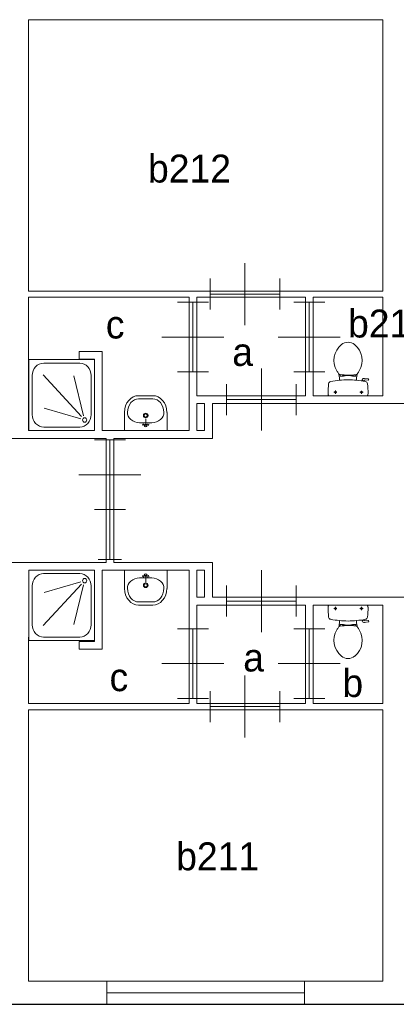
# Model space of a CAD drawing. Header units: millimetres. Extents: x -17 to 226, y -19 to 65.
# Tile 5 of 62: x 20.59 to 25.44, y 0 to 12.7. Entities that reach past the tile are written whole.
import ezdxf
from ezdxf.enums import TextEntityAlignment as Align

# ---------------------------------------------------------------- set-up
doc = ezdxf.new("R2010")
doc.units = ezdxf.units.MM
for name, color, linetype in [('BINNENMUUR', 7, 'Continuous'), ('BOUWKUNDE', 7, 'Continuous'), ('BUITENMUUR', 7, 'Continuous'), ('EILAND', 7, 'Continuous'), ('LABEL', 7, 'Continuous'), ('SANITAIR', 7, 'Continuous')]:
    doc.layers.add(name, color=color, linetype=linetype)
doc.styles.add('dgn000', font='dgn000.shx')

# ---------------------------------------------------------------- blocks, each defined once
blk = doc.blocks.new('DOUCHE4')
at = {"layer": 'SANITAIR', "color": 1, "linetype": 'Continuous', "lineweight": 0}
for p, q in [((-0.656, -0.045), (-0.19, -0.045)), ((-0.804, -0.704), (-0.804, -0.204)), ((-0.663, -0.712), (-0.168, -0.181)), ((-0.177, -0.151), (-0.651, -0.287)), ((-0.14, -0.19), (-0.267, -0.699)), ((-0.042, -0.204), (-0.042, -0.704)), ((-0.19, -0.863), (-0.656, -0.863))]:
    blk.add_line(p, q, dxfattribs=at)
at = {"layer": 'SANITAIR', "color": 1, "linetype": 'Continuous', "lineweight": 0, "flags": 128}
blk.add_lwpolyline([(0, -0.908), (0, 0), (-0.846, 0), (-0.846, -0.908), (0, -0.908)], dxfattribs=at)
at = {"layer": 'SANITAIR', "color": 1, "linetype": 'Continuous', "lineweight": 0}
for centre, major_axis, start_param, end_param in [((-0.656, -0.204), (0, 0.159), 0, 1.570796), ((-0.191, -0.204), (0, 0.159), 4.712389, 6.283185), ((-0.656, -0.704), (0, -0.159), 4.712389, 6.283185), ((-0.191, -0.704), (0, -0.159), 0, 1.570796)]:
    blk.add_ellipse(centre, major_axis=major_axis, ratio=0.931718, start_param=start_param, end_param=end_param, dxfattribs=at)
blk.add_ellipse((-0.127, -0.136), major_axis=(0, 0.0286), ratio=0.931718, dxfattribs=at)
blk = doc.blocks.new('DGN_COMPLEXSHAPE8')
at = {"layer": 'SANITAIR', "color": 1, "linetype": 'Continuous', "lineweight": 0}
for p, q in [((22.119, 5.19), (22.118, 5.19)), ((22.301, 5.19), (22.119, 5.19)), ((22.302, 5.19), (22.301, 5.19))]:
    blk.add_line(p, q, dxfattribs=at)
for centre, major_axis, start_param, end_param in [((22.114, 5.37), (-0.002, 0.18), 1.586336, 3.157127), ((22.306, 5.37), (-0.002, -0.18), 6.267651, 7.838442)]:
    blk.add_ellipse(centre, major_axis=major_axis, ratio=0.771034, start_param=start_param, end_param=end_param, dxfattribs=at)
blk = doc.blocks.new('DGN_COMPLEXSHAPE9')
at = {"layer": 'SANITAIR', "color": 1, "linetype": 'Continuous', "lineweight": 0}
for p, q in [((21.935, 5.6), (21.935, 5.365)), ((22.485, 5.6), (21.935, 5.6)), ((22.485, 5.365), (22.485, 5.6)), ((21.935, 5.365), (21.935, 5.365)), ((22.485, 5.365), (22.485, 5.365)), ((22.119, 5.15), (22.119, 5.15)), ((22.119, 5.15), (22.301, 5.15)), ((22.301, 5.15), (22.301, 5.15))]:
    blk.add_line(p, q, dxfattribs=at)
for centre, major_axis, start_param, end_param in [((22.114, 5.37), (-0.002, 0.22), 1.586223, 3.157014), ((22.306, 5.37), (0.002, 0.22), 3.126171, 4.696962)]:
    blk.add_ellipse(centre, major_axis=major_axis, ratio=0.812595, start_param=start_param, end_param=end_param, dxfattribs=at)
blk = doc.blocks.new('WASTB4')
at = {"layer": 'SANITAIR', "color": 1, "linetype": 'Continuous', "lineweight": 0}
for p, q in [((-0.079, -0.1), (0.079, -0.1)), ((0, -0.065), (-0.045, -0.082)), ((-0.037, -0.064), (-0.029, -0.089)), ((0, -0.065), (0, -0.153)), ((0, -0.065), (0.045, -0.082)), ((0.037, -0.064), (0.029, -0.089))]:
    blk.add_line(p, q, dxfattribs=at)
for centre, radius in [((0, -0.065), 0.0175), ((0, -0.195), 0.03), ((0, -0.195), 0.02)]:
    blk.add_circle(centre, radius, dxfattribs=at)
for centre, major_axis, start_param, end_param in [((-0.096, -0.21), (0.136, 0.04), 1.224555, 2.997882), ((0.096, -0.21), (-0.136, 0.04), 3.285304, 5.05863)]:
    blk.add_ellipse(centre, major_axis=major_axis, ratio=0.751905, start_param=start_param, end_param=end_param, dxfattribs=at)
for name in ['DGN_COMPLEXSHAPE9', 'DGN_COMPLEXSHAPE8']:
    blk.add_blockref(name, (-22.21, -5.6), dxfattribs=at)
blk = doc.blocks.new('TOIL2B4')
at = {"layer": 'SANITAIR', "color": 1, "linetype": 'Continuous', "lineweight": 0}
for p, q in [((0.254, 0), (-0.242, 0)), ((-0.137, -0.045), (-0.178, -0.045)), ((-0.157, -0.066), (-0.157, -0.024)), ((0.199, -0.045), (0.158, -0.045)), ((0.179, -0.065), (0.179, -0.025)), ((-0.105, -0.2), (-0.105, -0.23)), ((-0.095, -0.271), (-0.095, -0.25)), ((-0.095, -0.25), (-0.051, -0.25)), ((-0.061, -0.25), (-0.061, -0.268)), ((-0.051, -0.25), (-0.051, -0.267)), ((0.063, -0.25), (0.063, -0.266)), ((0.107, -0.25), (0.063, -0.25)), ((0.073, -0.25), (0.073, -0.267)), ((0.107, -0.27), (0.107, -0.25)), ((0.117, -0.23), (0.117, -0.2)), ((0.184, -0.192), (0.189, -0.206)), ((0.187, -0.202), (0.216, -0.196)), ((0.217, -0.197), (0.214, -0.187)), ((0.268, -0.216), (0.216, -0.224)), ((0.228, -0.205), (0.265, -0.2)), ((0.27, -0.204), (0.272, -0.21)), ((-0.051, -0.255), (-0.029, -0.255)), ((-0.029, -0.255), (-0.029, -0.26)), ((-0.029, -0.26), (0.041, -0.26)), ((0.041, -0.255), (0.041, -0.26)), ((0.063, -0.255), (0.041, -0.255))]:
    blk.add_line(p, q, dxfattribs=at)
for centre in [(-0.157, -0.045), (0.179, -0.045)]:
    blk.add_circle(centre, 0.012, dxfattribs=at)
for centre, radius, start, end in [((-0.208, -0.027), 0.0434, 141.7698, 181.0192), ((0.899, -0.028), 1.15, 180, 186.3309), ((0.22, -0.027), 0.0434, 358.9808, 38.2302), ((-0.886, -0.028), 1.15, 353.6509, 0), ((-0.211, -0.151), 0.034, 186.3309, 259.2904), ((0.006, 0.995), 1.2, 259.2904, 264.6981), ((-0.234, -0.231), 0.129, 326.1571, 0), ((0.006, 0.992), 1.198, 264.6981, 275.3019), ((0.006, 0.995), 1.2, 275.3019, 280.7271), ((0.246, -0.231), 0.129, 180, 213.8429), ((0.213, -0.2), 0.025, 195.9272, 278.4779), ((0.227, -0.195), 0.01, 191.8886, 277.2238), ((0.223, -0.151), 0.0335, 280.7271, 353.6509), ((0.266, -0.205), 0.005, 15.7398, 97.2238), ((0.268, -0.212), 0.005, 278.4779, 15.7398), ((0.087, -0.456), 0.263, 148.9077, 230.8792), ((0.247, -0.553), 0.45, 146.1571, 148.9077), ((-0.094, -0.292), 0.02, 96.9358, 142.58), ((0.015, -1.191), 0.926, 84.3005, 96.9358), ((-0.074, -0.456), 0.263, 309.1208, 31.0923), ((0.105, -0.29), 0.02, 37.7817, 84.3005), ((-0.235, -0.553), 0.45, 31.0923, 33.8429), ((0.006, -0.555), 0.135, 230.8792, 309.1208)]:
    blk.add_arc(centre, radius, start, end, dxfattribs=at)
blk = doc.blocks.new('DOUCHE10')
at = {"layer": 'SANITAIR', "color": 1, "linetype": 'Continuous', "lineweight": 0}
for p, q in [((-0.19, 0.87), (-0.655, 0.87)), ((-0.803, 0.71), (-0.803, 0.206)), ((-0.662, 0.718), (-0.168, 0.182)), ((-0.14, 0.191), (-0.267, 0.705)), ((-0.042, 0.206), (-0.042, 0.71)), ((-0.177, 0.152), (-0.651, 0.289)), ((-0.655, 0.046), (-0.19, 0.046))]:
    blk.add_line(p, q, dxfattribs=at)
at = {"layer": 'SANITAIR', "color": 1, "linetype": 'Continuous', "lineweight": 0, "flags": 128}
blk.add_lwpolyline([(0, 0.916), (0, 0), (-0.845, 0), (-0.845, 0.916), (0, 0.916)], dxfattribs=at)
at = {"layer": 'SANITAIR', "color": 1, "linetype": 'Continuous', "lineweight": 0}
for centre, major_axis, start_param, end_param in [((-0.655, 0.71), (0, 0.16), 0, 1.570796), ((-0.19, 0.71), (0, 0.16), 4.712389, 6.283185), ((-0.655, 0.206), (0, 0.16), 1.570796, 3.141593), ((-0.19, 0.206), (0, -0.16), 0, 1.570796)]:
    blk.add_ellipse(centre, major_axis=major_axis, ratio=0.922489, start_param=start_param, end_param=end_param, dxfattribs=at)
blk.add_ellipse((-0.127, 0.137), major_axis=(0, -0.0288), ratio=0.922489, dxfattribs=at)
blk = doc.blocks.new('DGN_COMPLEXSHAPE20')
at = {"layer": 'SANITAIR', "color": 1, "linetype": 'Continuous', "lineweight": 0}
for p, q in [((22.119, 7.81), (22.118, 7.81)), ((22.301, 7.81), (22.119, 7.81)), ((22.302, 7.81), (22.301, 7.81))]:
    blk.add_line(p, q, dxfattribs=at)
for centre, major_axis, start_param, end_param in [((22.114, 7.63), (-0.002, -0.18), 3.126058, 4.696849), ((22.306, 7.63), (-0.002, 0.18), 4.727929, 6.29872)]:
    blk.add_ellipse(centre, major_axis=major_axis, ratio=0.771034, start_param=start_param, end_param=end_param, dxfattribs=at)
blk = doc.blocks.new('DGN_COMPLEXSHAPE21')
at = {"layer": 'SANITAIR', "color": 1, "linetype": 'Continuous', "lineweight": 0}
for p, q in [((22.119, 7.85), (22.119, 7.85)), ((22.119, 7.85), (22.301, 7.85)), ((22.301, 7.85), (22.301, 7.85)), ((21.935, 7.4), (21.935, 7.635)), ((21.935, 7.635), (21.935, 7.635)), ((22.485, 7.635), (22.485, 7.635)), ((22.485, 7.635), (22.485, 7.4)), ((22.485, 7.4), (21.935, 7.4))]:
    blk.add_line(p, q, dxfattribs=at)
for centre, major_axis, start_param, end_param in [((22.114, 7.63), (-0.002, -0.22), 3.126171, 4.696962), ((22.306, 7.63), (0.002, -0.22), 1.586223, 3.157014)]:
    blk.add_ellipse(centre, major_axis=major_axis, ratio=0.812595, start_param=start_param, end_param=end_param, dxfattribs=at)
blk = doc.blocks.new('WASTB10')
at = {"layer": 'SANITAIR', "color": 1, "linetype": 'Continuous', "lineweight": 0}
for p, q in [((0, 0.065), (0, 0.153)), ((-0.079, 0.1), (0.079, 0.1)), ((0, 0.065), (-0.045, 0.082)), ((-0.037, 0.064), (-0.029, 0.089)), ((0, 0.065), (0.045, 0.082)), ((0.037, 0.064), (0.029, 0.089))]:
    blk.add_line(p, q, dxfattribs=at)
for centre, radius in [((0, 0.195), 0.03), ((0, 0.195), 0.02), ((0, 0.065), 0.0175)]:
    blk.add_circle(centre, radius, dxfattribs=at)
for centre, major_axis, start_param, end_param in [((-0.096, 0.21), (0.136, -0.04), 3.285304, 5.05863), ((0.096, 0.21), (-0.136, -0.04), 1.224555, 2.997882)]:
    blk.add_ellipse(centre, major_axis=major_axis, ratio=0.751905, start_param=start_param, end_param=end_param, dxfattribs=at)
for name in ['DGN_COMPLEXSHAPE21', 'DGN_COMPLEXSHAPE20']:
    blk.add_blockref(name, (-22.21, -7.4), dxfattribs=at)
blk = doc.blocks.new('TOIL2B10')
at = {"layer": 'SANITAIR', "color": 1, "linetype": 'Continuous', "lineweight": 0}
for p, q in [((-0.095, 0.271), (-0.095, 0.25)), ((-0.061, 0.25), (-0.061, 0.268)), ((-0.051, 0.25), (-0.051, 0.267)), ((-0.051, 0.255), (-0.029, 0.255)), ((-0.029, 0.255), (-0.029, 0.26)), ((-0.029, 0.26), (0.041, 0.26)), ((0.041, 0.255), (0.041, 0.26)), ((0.063, 0.255), (0.041, 0.255)), ((0.063, 0.25), (0.063, 0.266)), ((0.073, 0.25), (0.073, 0.267)), ((0.107, 0.27), (0.107, 0.25)), ((-0.105, 0.2), (-0.105, 0.23)), ((-0.095, 0.25), (-0.051, 0.25)), ((0.107, 0.25), (0.063, 0.25)), ((0.117, 0.23), (0.117, 0.2)), ((0.184, 0.192), (0.189, 0.206)), ((0.187, 0.202), (0.216, 0.196)), ((0.217, 0.197), (0.214, 0.187)), ((0.268, 0.216), (0.216, 0.224)), ((0.228, 0.205), (0.265, 0.2)), ((0.27, 0.204), (0.272, 0.21)), ((0.254, 0), (-0.242, 0)), ((-0.137, 0.045), (-0.178, 0.045)), ((-0.157, 0.066), (-0.157, 0.024)), ((0.199, 0.045), (0.158, 0.045)), ((0.179, 0.065), (0.179, 0.025))]:
    blk.add_line(p, q, dxfattribs=at)
at = {"layer": 'SANITAIR', "color": 1, "linetype": 'Continuous', "lineweight": 0, "flags": 128}
for points in [[(-0.138, 0.321, -0.373743), (-0.079, 0.66)], [(-0.079, 0.66, -0.355306), (0.091, 0.66)], [(0.091, 0.66, -0.373743), (0.15, 0.321)], [(-0.127, 0.303, -0.012002), (-0.138, 0.321)], [(-0.127, 0.303, -0.14875), (-0.105, 0.231)], [(-0.097, 0.272, -0.201836), (-0.11, 0.28)], [(0.107, 0.27, -0.055188), (-0.097, 0.272)], [(0.121, 0.278, -0.205811), (0.107, 0.27)], [(0.117, 0.231, -0.14875), (0.139, 0.303)], [(0.15, 0.321, -0.012002), (0.139, 0.303)], [(-0.251, 0.028, -0.027631), (-0.244, 0.155)], [(-0.244, 0.155, -0.329555), (-0.217, 0.184)], [(-0.217, 0.184, -0.0236), (-0.105, 0.2)], [(-0.104, 0.2, -0.046301), (0.117, 0.2)], [(0.117, 0.2, -0.023676), (0.23, 0.184)], [(0.189, 0.207, -0.376626), (0.217, 0.224)], [(0.217, 0.197, -0.390563), (0.228, 0.205)], [(0.23, 0.184, -0.329382), (0.257, 0.155)], [(0.257, 0.155, -0.02771), (0.264, 0.028)], [(0.271, 0.204, -0.371321), (0.265, 0.2)], [(0.268, 0.217, -0.451842), (0.272, 0.21)], [(-0.242, 0, -0.172952), (-0.251, 0.028)], [(0.264, 0.028, -0.172952), (0.254, 0)]]:
    blk.add_lwpolyline(points, format="xyb", dxfattribs=at)
at = {"layer": 'SANITAIR', "color": 1, "linetype": 'Continuous', "lineweight": 0}
for centre in [(-0.157, 0.045), (0.179, 0.045)]:
    blk.add_circle(centre, 0.012, dxfattribs=at)
blk = doc.blocks.new('20270')
at = {"layer": 'BOUWKUNDE', "color": 1, "linetype": 'Continuous', "lineweight": 0}
for p, q in [((-0.2, 0), (0.2, 0)), ((0, 0), (0, -0.9)), ((-0.4, -0.45), (0, -0.45)), ((0, -0.45), (0.4, -0.45)), ((-0.2, -0.9), (0.2, -0.9))]:
    blk.add_line(p, q, dxfattribs=at)
blk = doc.blocks.new('20271')
at = {"layer": 'BOUWKUNDE', "color": 1, "linetype": 'Continuous', "lineweight": 0}
for p, q in [((0.45, 0), (0.45, 0.4)), ((0, -0.2), (0, 0.2)), ((0.9, -0.2), (0.9, 0.2)), ((0, 0), (0.9, 0)), ((0.45, -0.4), (0.45, 0))]:
    blk.add_line(p, q, dxfattribs=at)
blk = doc.blocks.new('20272')
at = {"layer": 'BOUWKUNDE', "color": 1, "linetype": 'Continuous', "lineweight": 0}
for p, q in [((-0.2, 0), (0.2, 0)), ((0, 0), (0, -0.9)), ((-0.4, -0.45), (0, -0.45)), ((0, -0.45), (0.4, -0.45)), ((-0.2, -0.9), (0.2, -0.9))]:
    blk.add_line(p, q, dxfattribs=at)
blk = doc.blocks.new('20273')
at = {"layer": 'BOUWKUNDE', "color": 1, "linetype": 'Continuous', "lineweight": 0}
for p, q in [((0.45, 0), (0.45, 0.4)), ((0, -0.2), (0, 0.2)), ((0.9, -0.2), (0.9, 0.2)), ((0, 0), (0.9, 0)), ((0.45, -0.4), (0.45, 0))]:
    blk.add_line(p, q, dxfattribs=at)
blk = doc.blocks.new('20293')
at = {"layer": 'BOUWKUNDE', "color": 1, "linetype": 'Continuous', "lineweight": 0}
for p, q in [((-0.2, 0), (0.2, 0)), ((0, 0), (0, -0.9)), ((-0.4, -0.45), (0, -0.45)), ((0, -0.45), (0.4, -0.45)), ((-0.2, -0.9), (0.2, -0.9))]:
    blk.add_line(p, q, dxfattribs=at)
at = {"layer": 'BOUWKUNDE', "color": 1, "linetype": 'Continuous', "lineweight": 0, "style": 'dgn000', "flags": 1}
for tag in ['type', 'soort']:
    blk.add_attdef(tag, (21.749, 6.381), '', height=0.36, dxfattribs=at)
blk = doc.blocks.new('20447')
at = {"layer": 'BOUWKUNDE', "color": 1, "linetype": 'Continuous', "lineweight": 0}
for p, q in [((0.15, 0.644), (-0.15, 0.644)), ((0, 0), (0, 0.644)), ((0.15, 0), (-0.15, 0))]:
    blk.add_line(p, q, dxfattribs=at)
blk = doc.blocks.new('20298')
at = {"layer": 'BOUWKUNDE', "color": 1, "linetype": 'Continuous', "lineweight": 0}
for p, q in [((-0.2, 0), (0.2, 0)), ((0, 0), (0, -0.9)), ((-0.4, -0.45), (0, -0.45)), ((0, -0.45), (0.4, -0.45)), ((-0.2, -0.9), (0.2, -0.9))]:
    blk.add_line(p, q, dxfattribs=at)
at = {"layer": 'BOUWKUNDE', "color": 1, "linetype": 'Continuous', "lineweight": 0, "style": 'dgn000', "flags": 1}
for tag in ['type', 'soort']:
    blk.add_attdef(tag, (22.82, 8.156), '', height=0.36, dxfattribs=at)
blk = doc.blocks.new('20299')
at = {"layer": 'BOUWKUNDE', "color": 1, "linetype": 'Continuous', "lineweight": 0}
for p, q in [((0.45, 0), (0.45, 0.4)), ((0, -0.2), (0, 0.2)), ((0.9, -0.2), (0.9, 0.2)), ((0, 0), (0.9, 0)), ((0.45, -0.4), (0.45, 0))]:
    blk.add_line(p, q, dxfattribs=at)
blk = doc.blocks.new('202100')
at = {"layer": 'BOUWKUNDE', "color": 1, "linetype": 'Continuous', "lineweight": 0}
for p, q in [((-0.2, 0), (0.2, 0)), ((0, 0), (0, -0.9)), ((-0.4, -0.45), (0, -0.45)), ((0, -0.45), (0.4, -0.45)), ((-0.2, -0.9), (0.2, -0.9))]:
    blk.add_line(p, q, dxfattribs=at)
blk = doc.blocks.new('202101')
at = {"layer": 'BOUWKUNDE', "color": 1, "linetype": 'Continuous', "lineweight": 0}
for p, q in [((0.45, 0), (0.45, 0.4)), ((0, -0.2), (0, 0.2)), ((0.9, -0.2), (0.9, 0.2)), ((0, 0), (0.9, 0)), ((0.45, -0.4), (0.45, 0))]:
    blk.add_line(p, q, dxfattribs=at)
blk = doc.blocks.new('20453')
at = {"layer": 'BOUWKUNDE', "color": 1, "linetype": 'Continuous', "lineweight": 0}
for p, q in [((0, -0.15), (0, 0.15)), ((2.55, -0.15), (2.55, 0.15)), ((0, 0), (2.55, 0))]:
    blk.add_line(p, q, dxfattribs=at)
blk = doc.blocks.new('AnonymousCell')
at = {"layer": 'BUITENMUUR', "color": 1, "linetype": 'Continuous', "lineweight": 30, "flags": 128}
blk.add_lwpolyline([(-24.8, -22.985), (26, -22.985), (26, 15.785), (24.8, 15.785), (24.8, 22.985), (-26, 22.985), (-26, -15.785), (-24.8, -15.785), (-24.8, -22.985)], dxfattribs=at)
at = {"layer": 'EILAND', "color": 1, "linetype": 'Continuous', "lineweight": 13, "flags": 128}
for points in [[(-3.13, -15.235), (-3.03, -15.235), (-3.03, -15.585), (-3.13, -15.585), (-3.13, -15.235)], [(-3.13, -17.385), (-3.03, -17.385), (-3.03, -17.735), (-3.13, -17.735), (-3.13, -17.385)]]:
    blk.add_lwpolyline(points, dxfattribs=at)

msp = doc.modelspace()

# ---------------------------------------------------------------- linework, layer by layer
at = {"layer": 'BINNENMUUR', "color": 1, "linetype": 'Continuous', "lineweight": 13, "flags": 128}
for points in [[(20.7, 12.7), (25.27, 12.7), (25.27, 9.2), (20.7, 9.2), (20.7, 12.7)], [(20.7, 9.12), (22.77, 9.12), (22.77, 7.4), (21.65, 7.4), (21.65, 8.42), (21.35, 8.42), (21.35, 8.32), (21.55, 8.32), (21.55, 7.4), (20.7, 7.4), (20.7, 9.12)], [(22.87, 9.12), (24.27, 9.12), (24.27, 7.85), (22.87, 7.85), (22.87, 9.12)], [(25.27, 9.12), (25.27, 7.85), (24.37, 7.85), (24.37, 9.12), (25.27, 9.12)], [(23.07, 7.75), (23.07, 7.3), (21.799, 7.3), (21.799, 5.7), (23.07, 5.7), (23.07, 5.25), (27.7, 5.25), (27.7, 5.7), (32.67, 5.7), (32.67, 5.25), (37.3, 5.25), (37.3, 5.7), (38.52, 5.7), (38.52, 7.3), (37.3, 7.3), (37.3, 7.75), (32.67, 7.75), (32.67, 7.3), (27.7, 7.3), (27.7, 7.75), (23.07, 7.75)], [(18.1, 7.3), (21.699, 7.3), (21.699, 5.7), (18.1, 5.7)], [(22.77, 5.6), (22.77, 3.88), (20.7, 3.88), (20.704, 5.6), (21.55, 5.6), (21.55, 4.68), (21.35, 4.68), (21.35, 4.58), (21.65, 4.58), (21.65, 5.6), (22.77, 5.6)], [(22.87, 5.15), (24.27, 5.15), (24.27, 3.88), (22.87, 3.88), (22.87, 5.15)], [(24.37, 5.15), (25.27, 5.15), (25.27, 3.88), (24.37, 3.88), (24.37, 5.15)], [(20.7, 3.8), (24.951, 3.8), (25.27, 3.8), (25.27, 0.3), (20.7, 0.3), (20.7, 3.8)]]:
    msp.add_lwpolyline(points, dxfattribs=at)

# ---------------------------------------------------------------- block references
at = {"color": 1, "linetype": 'Continuous', "lineweight": 0}
for name, p in [('20299', (23.04, 9.16)), ('20298', (22.82, 9.056)), ('202100', (24.32, 9.056)), ('TOIL2B10', (24.814, 7.85)), ('DOUCHE10', (21.55, 7.4)), ('202101', (23.252, 7.8)), ('WASTB10', (22.21, 7.4)), ('20293', (21.749, 7.281)), ('20447', (21.749, 5.737)), ('DOUCHE4', (21.55, 5.6)), ('WASTB4', (22.21, 5.6)), ('20271', (23.252, 5.2)), ('TOIL2B4', (24.814, 5.15)), ('20270', (22.82, 4.844)), ('20272', (24.32, 4.844)), ('20273', (23.04, 3.84)), ('20453', (21.71, 0.15))]:
    msp.add_blockref(name, p, dxfattribs=at)
at = {"layer": 'BUITENMUUR', "color": 1, "linetype": 'Continuous', "lineweight": 30}
msp.add_blockref('AnonymousCell', (26, 22.985), dxfattribs=at)

# ---------------------------------------------------------------- texts
at = {"layer": 'LABEL', "color": 1, "linetype": 'Continuous', "lineweight": 0, "style": 'dgn000'}
for s, p in [('b212', (22.24, 10.78)), ('b212b', (24.82, 8.781)), ('c', (21.696, 8.768)), ('a', (23.327, 8.414)), ('a', (23.468, 4.473)), ('b', (24.747, 4.144)), ('c', (21.744, 4.219)), ('b211', (22.603, 1.909))]:
    msp.add_text(s, height=0.36, dxfattribs=at).set_placement(p, align=Align.MIDDLE_LEFT)

doc.saveas('drawing.dxf')
